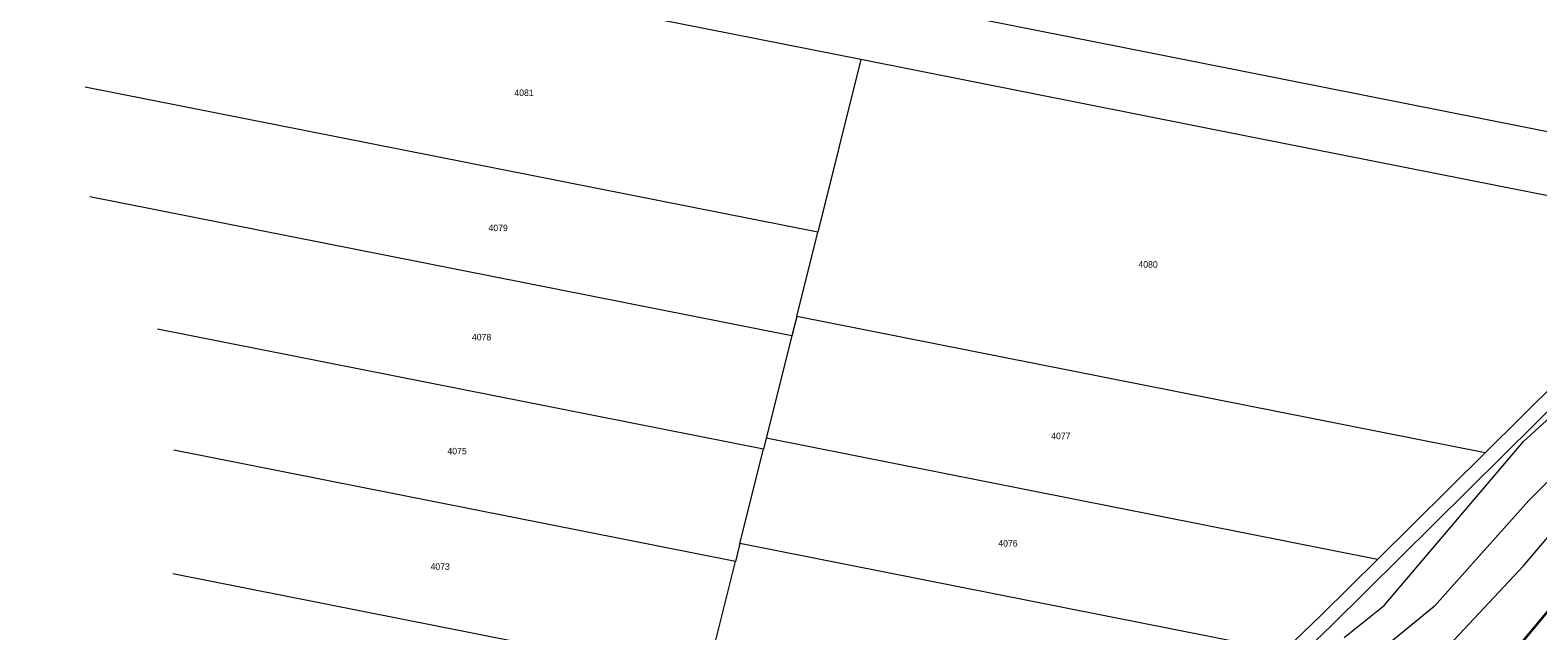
# Model space of a CAD drawing. Header units: metres. Extents: x -595226 to -593310, y -1169452 to -1167804.
# Tile 5 of 35: x -595003 to -594608, y -1168875 to -1168717. Entities that reach past the tile are written whole.
import ezdxf
from ezdxf.enums import TextEntityAlignment as Align

# ---------------------------------------------------------------- set-up
doc = ezdxf.new("R2010")
doc.units = ezdxf.units.M
doc.layers.add('geo katastr', color=5, linetype='Continuous', lineweight=0)
doc.styles.add('dgn023', font='dgn023.shx')

msp = doc.modelspace()

# ---------------------------------------------------------------- linework, layer by layer
at = {"layer": 'geo katastr', "color": 5, "true_color": 0x0000fa}
for p, q in [((-594785.41, -1168725.11), (-594796.72, -1168770.32)), ((-594796.72, -1168770.32), (-594988.68, -1168732.34)), ((-594803.5, -1168797.44), (-594987.48, -1168761)), ((-594802.23, -1168792.34), (-594796.72, -1168770.32)), ((-594561.59, -1168773.75), (-594662, -1168873.19)), ((-594810.93, -1168827.1), (-594969.74, -1168795.67)), ((-594802.23, -1168792.34), (-594803.5, -1168797.44)), ((-594621.84, -1168828.07), (-594802.23, -1168792.34)), ((-594562.12, -1168792.08), (-594610.39, -1168840.54)), ((-594803.5, -1168797.44), (-594810.22, -1168824.27)), ((-594817.1, -1168851.79), (-594810.93, -1168827.1)), ((-594810.22, -1168824.27), (-594810.93, -1168827.1)), ((-594650.05, -1168856), (-594810.22, -1168824.27)), ((-594818.29, -1168856.55), (-594965.44, -1168827.41)), ((-594650.05, -1168856), (-594621.84, -1168828.07)), ((-594610.39, -1168840.54), (-594635.18, -1168868.3)), ((-594611.77, -1168857.62), (-594598.47, -1168841.93)), ((-594817.1, -1168851.79), (-594818.29, -1168856.55)), ((-594674.78, -1168879.99), (-594817.1, -1168851.79)), ((-594823.53, -1168877.51), (-594818.29, -1168856.55)), ((-594632.46, -1168879.75), (-594611.77, -1168857.62)), ((-594826.01, -1168887.39), (-594965.68, -1168859.74)), ((-594600.35, -1168863.6), (-594619.58, -1168886.65)), ((-594635.18, -1168868.3), (-594647.22, -1168878.18)), ((-594662, -1168873.19), (-594668.69, -1168879.61))]:
    msp.add_line(p, q, dxfattribs=at)
for points in [[(-594558.75, -1168753.26), (-594716.85, -1168721.94), (-594892.36, -1168687.17), (-595003.11, -1168665.23)], [(-594785.41, -1168725.11), (-594885.9, -1168705.21), (-594989.56, -1168684.68)], [(-594562.49, -1168769.26), (-594683.54, -1168745.29), (-594785.41, -1168725.11)], [(-594621.84, -1168828.07), (-594564.26, -1168771.05), (-594562.49, -1168769.26)], [(-594658.75, -1168876.42), (-594648.31, -1168868.07), (-594611.8, -1168825.09), (-594566.74, -1168784)], [(-594538.19, -1168802.11), (-594591.01, -1168852.09), (-594616.66, -1168882.83)], [(-594674.78, -1168879.99), (-594671.91, -1168877.42), (-594664.68, -1168870.49), (-594650.05, -1168856)]]:
    msp.add_lwpolyline(points, dxfattribs=at)

# ---------------------------------------------------------------- texts
at = {"layer": 'geo katastr', "color": 5, "true_color": 0x0000fa, "style": 'dgn023'}
for s, p in [('4081', (-594873.7, -1168733.79)), ('4079', (-594880.47, -1168769.17)), ('4080', (-594710.17, -1168778.73)), ('4078', (-594884.81, -1168797.77)), ('4077', (-594733.02, -1168823.65)), ('4075', (-594891.23, -1168827.62)), ('4076', (-594746.88, -1168851.77)), ('4073', (-594895.67, -1168857.86))]:
    msp.add_text(s, height=1.7, dxfattribs=at).set_placement(p, align=Align.MIDDLE_CENTER)

doc.saveas('drawing.dxf')
